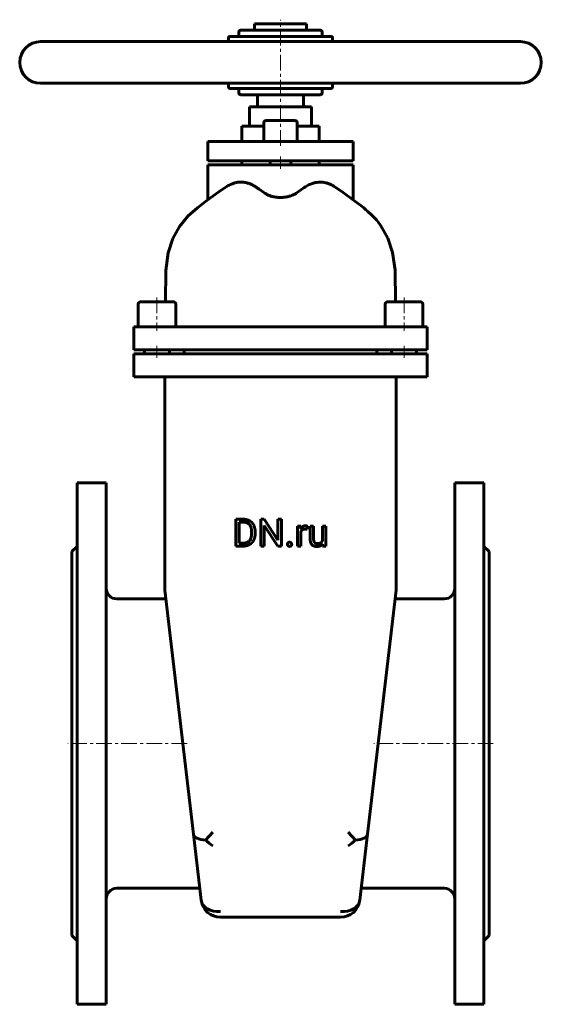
# Model space of a CAD drawing. Header units: millimetres. Extents: x -125 to 125, y -235 to 237.
import ezdxf

# ---------------------------------------------------------------- set-up
doc = ezdxf.new("R2010")
doc.units = ezdxf.units.MM
doc.linetypes.add('K5LT_AXLED', pattern=[12, 7.5, -1.5, 1.5, -1.5])
doc.linetypes.add('K5LT_BASIC', pattern=[0])
doc.layers.add('Системный слой (1)', color=7, linetype='Continuous', true_color=0x6c6c6c)

# ---------------------------------------------------------------- blocks, each defined once
blk = doc.blocks.new('U0')
at = {"layer": 'Системный слой (1)', "color": 143, "linetype": 'K5LT_BASIC', "lineweight": 60, "true_color": 0x33acca}
for p, q in [((30.02, 154.16), (25.56, 157.12)), ((35.67, 150.06), (30.02, 154.16)), ((38.47, 147.88), (35.67, 150.06)), ((39.87, 146.76), (38.47, 147.88)), ((40.6, 146.15), (39.87, 146.76)), ((40.95, 145.86), (40.6, 146.15)), ((41.12, 145.73), (40.95, 145.86)), ((41.19, 145.66), (41.12, 145.73)), ((41.24, 145.62), (41.19, 145.66)), ((41.27, 145.59), (41.24, 145.62)), ((41.35, 145.53), (41.27, 145.59)), ((41.46, 145.44), (41.35, 145.53)), ((41.53, 145.38), (41.46, 145.44)), ((41.56, 145.35), (41.53, 145.38)), ((41.58, 145.34), (41.56, 145.35)), ((41.59, 145.33), (41.58, 145.34)), ((41.6, 145.32), (41.59, 145.33)), ((41.71, 145.23), (41.6, 145.32)), ((41.8, 145.15), (41.71, 145.23)), ((41.86, 145.1), (41.8, 145.15)), ((41.9, 145.07), (41.86, 145.1)), ((44.01, 143.12), (41.9, 145.07)), ((45.19, 141.91), (44.01, 143.12)), ((45.74, 141.3), (45.19, 141.91)), ((46, 141), (45.74, 141.3)), ((46.12, 140.85), (46, 141)), ((46.17, 140.79), (46.12, 140.85)), ((46.21, 140.75), (46.17, 140.79)), ((46.23, 140.72), (46.21, 140.75)), ((46.24, 140.71), (46.23, 140.72)), ((46.25, 140.7), (46.24, 140.71)), ((46.26, 140.69), (46.25, 140.7)), ((46.29, 140.66), (46.26, 140.69)), ((46.29, 140.65), (46.29, 140.66)), ((46.31, 140.63), (46.29, 140.65)), ((46.35, 140.58), (46.31, 140.63)), ((46.39, 140.53), (46.35, 140.58)), ((46.41, 140.51), (46.39, 140.53)), ((46.42, 140.5), (46.41, 140.51)), ((46.43, 140.49), (46.42, 140.5)), ((46.49, 140.42), (46.43, 140.49)), ((46.56, 140.33), (46.49, 140.42)), ((46.61, 140.27), (46.56, 140.33)), ((46.64, 140.24), (46.61, 140.27)), ((48.13, 138.26), (46.64, 140.24)), ((51.51, 132.24), (48.13, 138.26)), ((53.76, 125.33), (51.51, 132.24)), ((54.97, 116.88), (53.76, 125.33)), ((55.17, 101.8), (54.97, 116.88))]:
    blk.add_line(p, q, dxfattribs=at)
blk = doc.blocks.new('U1')
at = {"layer": 'Системный слой (1)', "color": 143, "linetype": 'K5LT_BASIC', "lineweight": 60, "true_color": 0x33acca}
for p, q in [((-29.63, 154.43), (-25.56, 157.12)), ((-35.35, 150.31), (-29.63, 154.43)), ((-44.23, 142.91), (-39.78, 146.83)), ((-39.78, 146.83), (-35.35, 150.31)), ((-48.45, 137.8), (-44.23, 142.91)), ((-51.56, 132.13), (-48.45, 137.8)), ((-53.78, 125.26), (-51.56, 132.13)), ((-54.98, 116.76), (-53.78, 125.26)), ((-55.17, 101.8), (-54.98, 116.76))]:
    blk.add_line(p, q, dxfattribs=at)
blk = doc.blocks.new('U2')
at = {"layer": 'Системный слой (1)', "color": 143, "linetype": 'K5LT_BASIC', "lineweight": 60, "true_color": 0x33acca}
for p, q in [((-18.5, 186), (-8, 186)), ((8, 186), (18.5, 186))]:
    blk.add_line(p, q, dxfattribs=at)
blk = doc.blocks.new('U3')
at = {"layer": 'Системный слой (1)', "color": 143, "linetype": 'K5LT_BASIC', "lineweight": 60, "true_color": 0x33acca}
for p, q in [((25, 226.5), (25, 228)), ((25, 205), (25, 206.5))]:
    blk.add_line(p, q, dxfattribs=at)
blk = doc.blocks.new('U4')
at = {"layer": 'Системный слой (1)', "color": 143, "linetype": 'K5LT_BASIC', "lineweight": 60, "true_color": 0x33acca}
for p, q in [((-25, 226.5), (-25, 228)), ((-25, 205), (-25, 206.5))]:
    blk.add_line(p, q, dxfattribs=at)
blk = doc.blocks.new('U5')
at = {"layer": 'Системный слой (1)', "color": 143, "linetype": 'K5LT_BASIC', "lineweight": 60, "true_color": 0x33acca}
for p, q in [((0, 188.6), (-7, 188.6)), ((7, 188.6), (0, 188.6))]:
    blk.add_line(p, q, dxfattribs=at)
blk = doc.blocks.new('U6')
at = {"layer": 'Системный слой (1)', "color": 143, "linetype": 'K5LT_BASIC', "lineweight": 60, "true_color": 0x33acca}
for p, q in [((-59.2, 101.8), (-67, 101.8)), ((-51.4, 101.8), (-59.2, 101.8))]:
    blk.add_line(p, q, dxfattribs=at)
blk = doc.blocks.new('U7')
at = {"layer": 'Системный слой (1)', "color": 143, "linetype": 'K5LT_BASIC', "lineweight": 60, "true_color": 0x33acca}
for p, q in [((59.2, 101.8), (51.4, 101.8)), ((67, 101.8), (59.2, 101.8))]:
    blk.add_line(p, q, dxfattribs=at)

msp = doc.modelspace()

# ---------------------------------------------------------------- linework, layer by layer
at = {"layer": 'Системный слой (1)', "color": 30, "linetype": 'K5LT_AXLED', "lineweight": 18, "true_color": 0xff8000}
for p, q in [((0, 176.6), (0, 237)), ((0, 165.5), (0, 171.35)), ((-59.2, 103.8), (-59.2, 87.8)), ((59.2, 103.8), (59.2, 87.8)), ((-59.2, 80.7), (-59.2, 74.85)), ((59.2, 80.7), (59.2, 74.85)), ((-44.79, -110), (-102, -110)), ((102, -110), (44.79, -110))]:
    msp.add_line(p, q, dxfattribs=at)
at = {"layer": 'Системный слой (1)', "color": 143, "linetype": 'K5LT_BASIC', "lineweight": 60, "true_color": 0x33acca}
for p, q in [((19, 232), (-19, 232)), ((-12.5, 232), (-12.5, 235)), ((-12.5, 235), (12.5, 235)), ((12.5, 232), (12.5, 235)), ((24, 229), (-24, 229)), ((-20, 229), (-20, 231)), ((20, 229), (20, 231)), ((-115, 226.5), (115, 226.5)), ((-115, 206.5), (115, 206.5)), ((-24, 204), (24, 204)), ((-20, 202), (-20, 204)), ((20, 202), (20, 204)), ((-19, 201), (19, 201)), ((-11.1, 195.25), (-11.1, 201)), ((11.1, 195.25), (11.1, 201)), ((-14.8, 195.25), (14.8, 195.25)), ((-14.8, 186), (-14.8, 195.25)), ((14.8, 186), (14.8, 195.25)), ((-18.5, 178.6), (-18.5, 186)), ((-8, 187.6), (-8, 178.6)), ((8, 187.6), (8, 178.6)), ((18.5, 178.6), (18.5, 186)), ((-34.81, 178.6), (-33.04, 178.6)), ((-34.81, 169.35), (-34.81, 178.6)), ((-33.04, 178.6), (-7.48, 178.6)), ((-7.48, 178.6), (7.48, 178.6)), ((7.48, 178.6), (33.04, 178.6)), ((33.04, 178.6), (34.81, 178.6)), ((34.81, 169.35), (34.81, 178.6)), ((-33.04, 169.35), (-34.81, 169.35)), ((-34.81, 167.5), (-33.04, 167.5)), ((-34.81, 150.71), (-34.81, 167.5)), ((-33.04, 169.35), (-7.48, 169.35)), ((-33.04, 167.5), (-7.48, 167.5)), ((-18.5, 167.5), (-18.5, 169.35)), ((7.48, 169.35), (-7.48, 169.35)), ((-7.48, 167.5), (7.48, 167.5)), ((-5, 169.35), (-5, 167.5)), ((5, 169.35), (5, 167.5)), ((7.48, 169.35), (33.04, 169.35)), ((7.48, 167.5), (33.04, 167.5)), ((18.5, 167.5), (18.5, 169.35)), ((34.81, 169.35), (33.04, 169.35)), ((33.04, 167.5), (34.81, 167.5)), ((34.81, 150.71), (34.81, 167.5)), ((-68.2, 100.6), (-68.2, 89.8)), ((-66.85, 101.8), (-67, 101.8)), ((-50.2, 100.6), (-50.2, 89.8)), ((50.2, 100.6), (50.2, 89.8)), ((68.2, 100.6), (68.2, 89.8)), ((-70.3, 78.7), (-70.3, 89.8)), ((-70.3, 89.8), (-59.2, 89.8)), ((-59.2, 89.8), (59.2, 89.8)), ((59.2, 89.8), (70.3, 89.8)), ((70.3, 78.7), (70.3, 89.8)), ((-59.2, 78.7), (-70.3, 78.7)), ((-70.3, 76.85), (-59.2, 76.85)), ((-70.3, 65.75), (-70.3, 76.85)), ((-65.2, 78.7), (-65.2, 76.85)), ((-59.2, 78.7), (59.2, 78.7)), ((-59.2, 76.85), (59.2, 76.85)), ((-53.2, 78.7), (-53.2, 76.85)), ((-46.25, 76.85), (-46.25, 78.7)), ((46.25, 76.85), (46.25, 78.7)), ((53.2, 78.7), (53.2, 76.85)), ((70.3, 78.7), (59.2, 78.7)), ((59.2, 76.85), (70.3, 76.85)), ((65.2, 78.7), (65.2, 76.85)), ((70.3, 65.75), (70.3, 76.85)), ((-59.2, 65.75), (-70.3, 65.75)), ((-59.2, 65.75), (59.2, 65.75)), ((-55.5, 65.75), (-55.5, -35.46)), ((55.5, -35.46), (55.5, 65.75)), ((70.3, 65.75), (59.2, 65.75)), ((-97.5, 15), (-83.5, 15)), ((-97.5, 15), (-97.5, -235)), ((-83.5, 15), (-83.5, -235)), ((97.5, 15), (83.5, 15)), ((83.5, 15), (83.5, -235)), ((97.5, 15), (97.5, -235)), ((-17.82, -2.48), (-21.46, -2.48)), ((-21.46, -2.48), (-21.46, -15.35)), ((-17.82, -3.87), (-19.76, -3.87)), ((-19.76, -3.87), (-19.76, -13.96)), ((-7.76, -2.48), (-9.47, -2.48)), ((-9.47, -2.48), (-9.47, -15.35)), ((-1.25, -12.44), (-7.76, -2.48)), ((-1.25, -2.48), (-1.25, -12.44)), ((0.43, -2.48), (-1.25, -2.48)), ((0.43, -15.35), (0.43, -2.48)), ((-13.83, -9.3), (-13.83, -8.52)), ((-12.14, -9.3), (-12.14, -8.54)), ((-7.76, -5.42), (-1.28, -15.35)), ((-7.76, -15.35), (-7.76, -5.42)), ((8.1, -5.78), (8.1, -15.35)), ((9.69, -5.78), (8.1, -5.78)), ((9.72, -6.88), (9.69, -5.78)), ((9.74, -15.35), (9.74, -8.56)), ((12.72, -7.25), (12.72, -5.73)), ((14.23, -5.78), (14.23, -11.96)), ((15.87, -5.78), (14.23, -5.78)), ((15.87, -11.98), (15.87, -5.78)), ((21.77, -5.78), (20.12, -5.78)), ((20.12, -5.78), (20.12, -12.75)), ((21.77, -15.35), (21.77, -5.78)), ((-19.76, -13.96), (-17.98, -13.96)), ((-100, -18), (-97.5, -15.5)), ((-100, -18), (-100, -202)), ((-21.46, -15.35), (-17.98, -15.35)), ((-9.47, -15.35), (-7.76, -15.35)), ((-1.28, -15.35), (0.43, -15.35)), ((8.1, -15.35), (9.74, -15.35)), ((20.17, -14.41), (20.2, -15.35)), ((20.2, -15.35), (21.77, -15.35)), ((100, -18), (97.5, -15.5)), ((100, -18), (100, -202)), ((-55.44, -36.54), (-46.79, -110)), ((46.79, -110), (55.44, -36.54)), ((-78.5, -40.63), (-54.96, -40.63)), ((54.96, -40.63), (78.5, -40.63)), ((-46.79, -110), (-41.68, -153.5)), ((41.68, -153.5), (46.79, -110)), ((-37.96, -185.08), (-41.68, -153.5)), ((-35.95, -156.31), (-32.49, -152.42)), ((35.95, -156.31), (32.49, -152.42)), ((41.68, -153.5), (37.96, -185.08)), ((-78.5, -179.38), (-38.63, -179.38)), ((38.63, -179.38), (78.5, -179.38)), ((-28.77, -193.25), (28.77, -193.25)), ((-100, -202), (-97.5, -204.5)), ((100, -202), (97.5, -204.5)), ((-97.5, -235), (-83.5, -235)), ((97.5, -235), (83.5, -235))]:
    msp.add_line(p, q, dxfattribs=at)
for centre, radius, start, end in [((-19, 231), 1, 90, 180), ((19, 231), 1, 0, 90), ((-24, 228), 1, 90, 180), ((24, 228), 1, 0, 90), ((-115, 216.5), 10, 90, 270), ((115, 216.5), 10, 270, 90), ((-24, 205), 1, 180, 270), ((24, 205), 1, 270, 0), ((-19, 202), 1, 180, 270), ((19, 202), 1, 270, 0), ((-7, 187.6), 1, 90, 180), ((7, 187.6), 1, 0, 90), ((-67, 100.6), 1.2, 90, 180), ((-51.4, 100.6), 1.2, 0, 90), ((51.4, 100.6), 1.2, 90, 180), ((67, 100.6), 1.2, 0, 90), ((67, 100.6), 1.2, 0, 90), ((-78.5, -35.63), 5, 180, 270), ((-46.25, -35.46), 9.25, 180, 186.7098), ((46.25, -35.46), 9.25, 353.2902, 0), ((78.5, -35.63), 5, 270, 0), ((-78.5, -184.38), 5, 90, 180), ((78.5, -184.38), 5, 0, 90), ((-28.77, -184), 9.25, 186.7098, 270), ((28.77, -184), 9.25, 270, 353.2902)]:
    msp.add_arc(centre, radius, start, end, dxfattribs=at)
for centre, major_axis, ratio, start_param, end_param in [((-32.49, -152.42), (9.19, 1.08), 0.412202, 3.141593, 4.278333), ((32.49, -152.42), (-9.19, 1.08), 0.412202, 2.004852, 3.141593), ((-32.49, -152.42), (-9.44, 8.39), 0.412202, 1.570796, 1.922139), ((32.49, -152.42), (-9.44, -8.39), 0.412202, 1.219454, 1.570796), ((-28.77, -184), (-9.19, -1.08), 0.704673, 0, 1.488083), ((28.77, -184), (9.19, -1.08), 0.704673, 4.795103, 6.283185)]:
    msp.add_ellipse(centre, major_axis=major_axis, ratio=ratio, start_param=start_param, end_param=end_param, dxfattribs=at)
for points, degree, knots in [([(-25.56, 157.12), (-24.87, 157.56), (-23.67, 158.18), (-21.94, 158.77), (-20.36, 159.09), (-19, 159.16), (-17.65, 159.08), (-16.38, 158.87), (-14.9, 158.43), (-13.43, 157.79), (-12.45, 157.22), (-11.94, 156.89)], 3, [0, 0, 0, 0, 1.91183, 3.228556, 4.568904, 6.024684, 6.720987, 8.062816, 9.325065, 10.601058, 12, 12, 12, 12]), ([(11.94, 156.89), (11.14, 156.36), (9.66, 155.35), (8.18, 154.31), (7.48, 153.81)], 3, [0, 0, 0, 0, 2.661072, 5, 5, 5, 5]), ([(11.94, 156.89), (12.6, 157.32), (13.88, 158.04), (15.72, 158.71), (17.4, 159.06), (18.89, 159.16), (20.29, 159.08), (21.69, 158.83), (23.47, 158.28), (24.77, 157.62), (25.56, 157.12)], 3, [0, 0, 0, 0, 1.680719, 3.178061, 4.461228, 5.676629, 6.712407, 7.782077, 9.011128, 11, 11, 11, 11]), ([(7.48, 153.81), (7.28, 153.66), (6.84, 153.39), (6.06, 152.98), (5.28, 152.66), (4.52, 152.41), (3.83, 152.22), (3.15, 152.07), (2.49, 151.96), (1.87, 151.88), (1.22, 151.82), (0.5, 151.78), (-0.32, 151.77), (-1.2, 151.81), (-2.05, 151.9), (-2.76, 152.01), (-3.35, 152.12), (-3.9, 152.24), (-4.41, 152.38), (-4.98, 152.56), (-5.45, 152.74), (-6.29, 153.09), (-6.94, 153.44), (-7.41, 153.76), (-7.48, 153.81)], 3, [0, 0, 0, 0, 1.570707, 3.081224, 4.8619, 5.861134, 6.929911, 8.165808, 8.976108, 9.842871, 10.831047, 11.714017, 12.8761, 14.226739, 15.415758, 16.475586, 17.323052, 18.061212, 19.007697, 19.777014, 20.89015, 21.497446, 24.452244, 25, 25, 25, 25]), ([(10.66, -5.94), (10.1, -6.27), (9.73, -6.87), (9.72, -6.88)], 2, [0, 0, 0, 1.967306, 2, 2, 2])]:
    msp.add_open_spline(points, degree=degree, knots=knots, dxfattribs=at)
for points, degree in [([(-7.48, 153.81), (-8.96, 154.87), (-10.45, 155.9), (-11.94, 156.89)], 3), ([(-12.14, -8.54), (-12.14, -7.14), (-12.95, -4.9), (-14.47, -3.32), (-16.55, -2.48), (-17.82, -2.48)], 2), ([(-13.83, -8.52), (-13.83, -7.41), (-14.36, -5.69), (-15.39, -4.49), (-16.86, -3.87), (-17.82, -3.87)], 2), ([(-17.98, -15.35), (-16.63, -15.35), (-14.48, -14.51), (-12.95, -12.94), (-12.14, -10.7), (-12.14, -9.3)], 2), ([(-17.98, -13.96), (-16.6, -13.96), (-14.76, -12.81), (-13.83, -10.71), (-13.83, -9.3)], 2), ([(9.74, -8.56), (9.9, -8.15), (10.19, -7.85)], 2), ([(10.19, -7.85), (10.49, -7.54), (10.92, -7.36)], 2), ([(12, -5.61), (11.22, -5.61), (10.66, -5.94)], 2), ([(10.92, -7.36), (11.35, -7.18), (11.92, -7.18)], 2), ([(11.92, -7.18), (12.15, -7.18), (12.51, -7.21), (12.72, -7.25)], 2), ([(12.72, -5.73), (12.64, -5.69), (12.18, -5.61), (12, -5.61)], 2), ([(3.59, -13.78), (3.33, -14.07), (3.33, -14.49)], 2), ([(4.35, -13.5), (3.85, -13.5), (3.59, -13.78)], 2), ([(5.1, -13.78), (4.84, -13.5), (4.35, -13.5)], 2), ([(5.36, -14.49), (5.36, -14.07), (5.1, -13.78)], 2), ([(14.23, -11.96), (14.23, -12.91), (14.68, -14.27), (15.51, -15.12), (16.09, -15.33)], 2), ([(16.41, -13.7), (16.16, -13.46), (15.87, -12.62), (15.87, -11.98)], 2), ([(17.63, -14.14), (17.29, -14.14), (16.66, -13.95), (16.41, -13.7)], 2), ([(19.28, -13.74), (18.67, -14.14), (17.63, -14.14)], 2), ([(20.12, -12.75), (19.85, -13.37), (19.28, -13.74)], 2), ([(3.33, -14.49), (3.33, -14.89), (3.59, -15.18)], 2), ([(3.59, -15.18), (3.85, -15.46), (4.35, -15.46)], 2), ([(4.35, -15.46), (4.84, -15.46), (5.1, -15.18)], 2), ([(5.1, -15.18), (5.36, -14.89), (5.36, -14.49)], 2), ([(16.09, -15.33), (16.67, -15.53), (17.37, -15.53)], 2), ([(17.37, -15.53), (18.4, -15.53), (19.11, -15.2)], 2), ([(19.11, -15.2), (19.75, -14.9), (20.17, -14.41)], 2)]:
    msp.add_open_spline(points, degree=degree, dxfattribs=at)

# ---------------------------------------------------------------- block references
at = {"layer": 'Системный слой (1)'}
for name in ['U4', 'U3', 'U2', 'U5', 'U1', 'U0', 'U6', 'U7']:
    msp.add_blockref(name, (0, 0), dxfattribs=at)

doc.saveas('drawing.dxf')
